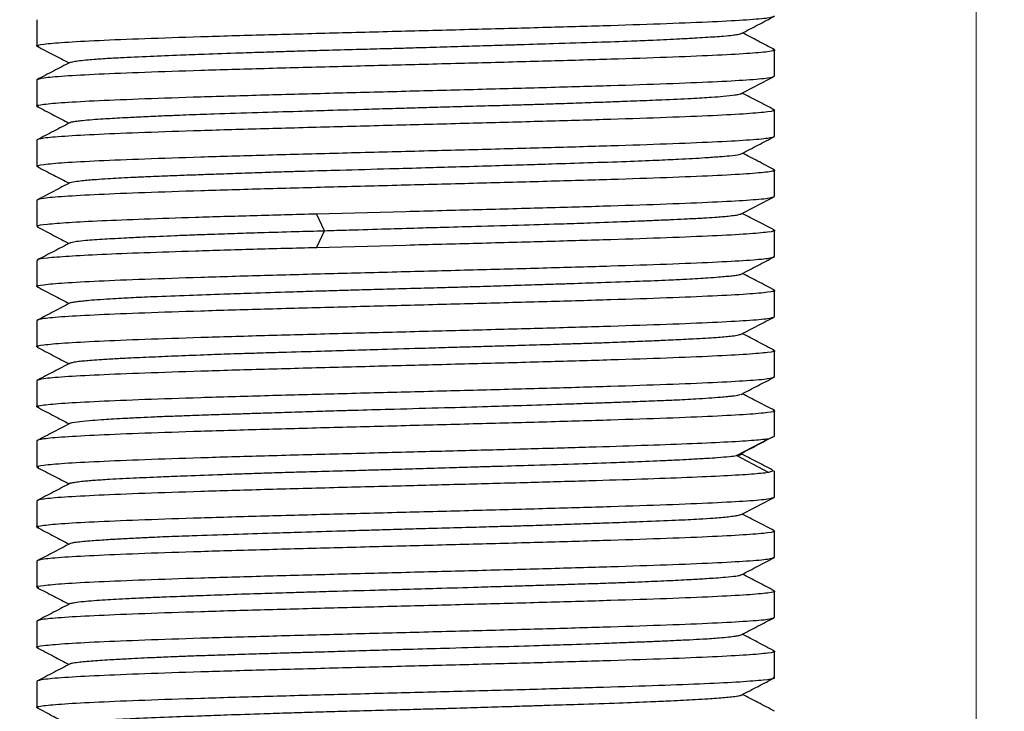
# Model space of a CAD drawing. Header units: millimetres. Extents: x 44 to 176, y 25 to 274.
# Tile 11 of 20: x 159.79 to 167.09, y 111.55 to 116.67. Entities that reach past the tile are written whole.
import ezdxf

# ---------------------------------------------------------------- set-up
doc = ezdxf.new("R2010")
doc.units = ezdxf.units.MM
doc.styles.add('SLDTEXTSTYLE0', font='TXT', dxfattribs={"width": 0.7})
doc.dimstyles.new('SLDDIMSTYLE0', dxfattribs={"dimtxt": 3.5, "dimasz": 3.556, "dimexe": 0, "dimexo": 0.0625, "dimgap": 0.875, "dimtad": 1, "dimdec": 0, "dimlfac": 3, "dimrnd": 1e-09, "dimzin": 12, "dimdsep": 46, "dimtxsty": 'SLDTEXTSTYLE0', "dimblk1": 'CLOSED', "dimblk2": 'CLOSED', "dimsah": 1, "dimcen": 0.09, "dimadec": 0, "dimazin": 3, "dimtfac": 1, "dimtdec": 0, "dimtofl": 0, "dimtmove": 0, "dimatfit": 3, "dimldrblk": 'CLOSED', "dimfxl": 0, "dimfrac": 2, "dimtolj": 1, "dimtzin": 12, "dimarcsym": 0})

# ---------------------------------------------------------------- blocks, each defined once
blk = doc.blocks.new('_Closed')
at = {"color": 0, "linetype": 'ByBlock', "lineweight": -2}
for p, q in [((-1, 0.166667), (0, 0)), ((-1, 0.166667), (-1, -0.166667)), ((0, 0), (-1, -0.166667)), ((0, 0), (-1, 0))]:
    blk.add_line(p, q, dxfattribs=at)
blk = doc.blocks.new('_D_2')
at = {"color": 7, "linetype": 'Continuous', "lineweight": 0}
for p, q in [((124.9213, 159.3988), (124.9213, 101.1877)), ((166.8772, 133.444), (166.8772, 101.1877)), ((166.8772, 102.1877), (124.9213, 102.1877))]:
    blk.add_line(p, q, dxfattribs=at)
at = {"color": 7, "linetype": 'Continuous', "lineweight": 18, "xscale": 3.556, "yscale": 3.556, "rotation": 180.0000000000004}
blk.add_blockref('_Closed', (124.9213, 102.1877), dxfattribs=at)
at = {"color": 7, "linetype": 'Continuous', "lineweight": 18, "xscale": 3.556, "yscale": 3.556}
blk.add_blockref('_Closed', (166.8772, 102.1877), dxfattribs=at)
at = {"color": 7, "linetype": 'Continuous', "lineweight": 18, "insert": (141.3142, 106.6994), "char_height": 3.5, "attachment_point": 1, "style": 'SLDTEXTSTYLE0'}
blk.add_mtext('126', dxfattribs=at)
blk = doc.blocks.new('_D_3')
at = {"color": 7, "linetype": 'Continuous', "lineweight": 0}
for p, q in [((119.2297, 162.6849), (119.2297, 93.9698)), ((176.4563, 133.8974), (176.4563, 93.9698)), ((176.4563, 94.9698), (119.2297, 94.9698))]:
    blk.add_line(p, q, dxfattribs=at)
at = {"color": 7, "linetype": 'Continuous', "lineweight": 18, "xscale": 3.556, "yscale": 3.556, "rotation": 180.0000000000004}
blk.add_blockref('_Closed', (119.2297, 94.9698, 0), dxfattribs=at)
at = {"color": 7, "linetype": 'Continuous', "lineweight": 18, "xscale": 3.556, "yscale": 3.556}
blk.add_blockref('_Closed', (176.4563, 94.9698, 0), dxfattribs=at)
at = {"color": 7, "linetype": 'Continuous', "lineweight": 18, "insert": (141.3142, 99.4816), "char_height": 3.5, "attachment_point": 1, "style": 'SLDTEXTSTYLE0'}
blk.add_mtext('172', dxfattribs=at)

msp = doc.modelspace()

# ---------------------------------------------------------------- linework, layer by layer
at = {"color": 7, "linetype": 'Continuous', "lineweight": 25}
for p, q in [((159.9181, 116.6732), (159.9181, 116.4792)), ((165.3848, 116.2564), (165.3848, 116.4504)), ((159.9181, 116.2276), (159.9181, 116.0336)), ((165.3848, 115.8108), (165.3848, 116.0048)), ((159.9181, 115.782), (159.9181, 115.588)), ((165.3848, 115.3652), (165.3848, 115.5592)), ((159.9181, 115.3364), (159.9181, 115.1424)), ((161.99, 115.2365), (162.6514, 115.2538)), ((162.0485, 115.1107), (161.99, 115.2365)), ((161.99, 114.9849), (162.0485, 115.1107)), ((165.3848, 114.9196), (165.3848, 115.1136)), ((162.6514, 115.0022), (161.99, 114.9849)), ((159.9181, 114.8908), (159.9181, 114.6968)), ((165.3848, 114.474), (165.3848, 114.668)), ((159.9181, 114.4452), (159.9181, 114.2512)), ((165.3848, 114.0284), (165.3848, 114.2224)), ((159.9181, 113.9996), (159.9181, 113.8056)), ((165.3848, 113.5828), (165.3848, 113.7768)), ((159.9181, 113.554), (159.9181, 113.36)), ((165.1014, 113.444), (165.339, 113.5698)), ((165.339, 113.5698), (165.3758, 113.5828)), ((165.339, 113.3182), (165.1014, 113.444)), ((165.3758, 113.3312), (165.339, 113.3182)), ((165.3848, 113.1372), (165.3848, 113.3312)), ((159.9181, 113.1084), (159.9181, 112.9144)), ((165.3848, 112.6916), (165.3848, 112.8856)), ((159.9181, 112.6628), (159.9181, 112.4688)), ((165.3848, 112.246), (165.3848, 112.44)), ((159.9181, 112.2172), (159.9181, 112.0232)), ((165.3848, 111.8004), (165.3848, 111.9944)), ((159.9181, 111.7716), (159.9181, 111.5776))]:
    msp.add_line(p, q, dxfattribs=at)
for points in [[(162.6514, 116.5906), (162.8303, 116.5953), (163.1881, 116.6046), (163.7042, 116.6185), (164.1798, 116.6324), (164.5966, 116.6463), (164.9391, 116.6603), (165.1917, 116.6742), (165.3543, 116.6881), (165.3746, 116.6974), (165.3848, 116.702)], [(162.6514, 116.339), (162.4725, 116.3344), (162.1148, 116.3251), (161.5987, 116.3112), (161.1231, 116.2973), (160.7063, 116.2833), (160.3638, 116.2694), (160.1112, 116.2555), (159.9486, 116.2416), (159.9283, 116.2323), (159.9181, 116.2276)], [(162.6514, 116.145), (162.8303, 116.1497), (163.1881, 116.159), (163.7042, 116.1729), (164.1798, 116.1868), (164.5966, 116.2007), (164.9391, 116.2147), (165.1917, 116.2286), (165.3543, 116.2425), (165.3746, 116.2518), (165.3848, 116.2564)], [(162.6514, 115.8934), (162.4725, 115.8888), (162.1148, 115.8795), (161.5987, 115.8656), (161.1231, 115.8517), (160.7063, 115.8377), (160.3638, 115.8238), (160.1112, 115.8099), (159.9486, 115.796), (159.9283, 115.7867), (159.9181, 115.782)], [(162.6514, 115.6994), (162.8303, 115.7041), (163.1881, 115.7134), (163.7042, 115.7273), (164.1798, 115.7412), (164.5966, 115.7551), (164.9391, 115.7691), (165.1917, 115.783), (165.3543, 115.7969), (165.3746, 115.8062), (165.3848, 115.8108)], [(162.6514, 115.4478), (162.4725, 115.4432), (162.1148, 115.4339), (161.5987, 115.42), (161.1231, 115.4061), (160.7063, 115.3921), (160.3638, 115.3782), (160.1112, 115.3643), (159.9486, 115.3504), (159.9283, 115.3411), (159.9181, 115.3364)], [(162.6514, 115.2538), (162.8303, 115.2585), (163.1881, 115.2678), (163.7042, 115.2817), (164.1798, 115.2956), (164.5966, 115.3095), (164.9391, 115.3235), (165.1917, 115.3374), (165.3543, 115.3513), (165.3746, 115.3606), (165.3848, 115.3652)], [(162.6514, 114.8082), (162.8303, 114.8129), (163.1881, 114.8222), (163.7042, 114.8361), (164.1798, 114.85), (164.5966, 114.8639), (164.9391, 114.8779), (165.1917, 114.8918), (165.3543, 114.9057), (165.3746, 114.915), (165.3848, 114.9196)], [(162.6514, 114.5566), (162.4725, 114.552), (162.1148, 114.5427), (161.5987, 114.5288), (161.1231, 114.5149), (160.7063, 114.5009), (160.3638, 114.487), (160.1112, 114.4731), (159.9486, 114.4592), (159.9283, 114.4499), (159.9181, 114.4452)], [(162.6514, 114.3626), (162.8303, 114.3673), (163.1881, 114.3766), (163.7042, 114.3905), (164.1798, 114.4044), (164.5966, 114.4183), (164.9391, 114.4323), (165.1917, 114.4462), (165.3543, 114.4601), (165.3746, 114.4694), (165.3848, 114.474)], [(162.6514, 114.111), (162.4725, 114.1064), (162.1148, 114.0971), (161.5987, 114.0832), (161.1231, 114.0693), (160.7063, 114.0553), (160.3638, 114.0414), (160.1112, 114.0275), (159.9486, 114.0136), (159.9283, 114.0043), (159.9181, 113.9996)], [(162.6514, 113.917), (162.8303, 113.9217), (163.1881, 113.931), (163.7042, 113.9449), (164.1798, 113.9588), (164.5966, 113.9727), (164.9391, 113.9867), (165.1917, 114.0006), (165.3543, 114.0145), (165.3746, 114.0238), (165.3848, 114.0284)], [(162.6514, 113.6654), (162.4725, 113.6608), (162.1148, 113.6515), (161.5987, 113.6376), (161.1231, 113.6237), (160.7063, 113.6097), (160.3638, 113.5958), (160.1112, 113.5819), (159.9486, 113.568), (159.9283, 113.5587), (159.9181, 113.554)], [(162.6514, 113.4714), (162.8095, 113.4755), (163.1255, 113.4837), (163.5853, 113.496), (164.0172, 113.5083), (164.4079, 113.5206), (164.7464, 113.5329), (165.0204, 113.5452), (165.2292, 113.5575), (165.3024, 113.5657), (165.339, 113.5698)], [(165.339, 113.3182), (165.3024, 113.3141), (165.2292, 113.3059), (165.0204, 113.2936), (164.7464, 113.2813), (164.4079, 113.269), (164.0172, 113.2567), (163.5853, 113.2444), (163.1255, 113.2321), (162.8095, 113.2239), (162.6514, 113.2198)], [(162.6514, 113.2198), (162.4725, 113.2152), (162.1148, 113.2059), (161.5987, 113.192), (161.1231, 113.1781), (160.7063, 113.1641), (160.3638, 113.1502), (160.1112, 113.1363), (159.9486, 113.1224), (159.9283, 113.1131), (159.9181, 113.1084)], [(162.6514, 113.0258), (162.8303, 113.0305), (163.1881, 113.0398), (163.7042, 113.0537), (164.1798, 113.0676), (164.5966, 113.0815), (164.9391, 113.0955), (165.1917, 113.1094), (165.3543, 113.1233), (165.3746, 113.1326), (165.3848, 113.1372)], [(162.6514, 112.7742), (162.4725, 112.7696), (162.1148, 112.7603), (161.5987, 112.7464), (161.1231, 112.7325), (160.7063, 112.7185), (160.3638, 112.7046), (160.1112, 112.6907), (159.9486, 112.6768), (159.9283, 112.6675), (159.9181, 112.6628)], [(162.6514, 112.5802), (162.8303, 112.5849), (163.1881, 112.5942), (163.7042, 112.6081), (164.1798, 112.622), (164.5966, 112.6359), (164.9391, 112.6499), (165.1917, 112.6638), (165.3543, 112.6777), (165.3746, 112.687), (165.3848, 112.6916)], [(162.6514, 112.3286), (162.4725, 112.324), (162.1148, 112.3147), (161.5987, 112.3008), (161.1231, 112.2869), (160.7063, 112.2729), (160.3638, 112.259), (160.1112, 112.2451), (159.9486, 112.2312), (159.9283, 112.2219), (159.9181, 112.2172)], [(162.6514, 112.1346), (162.8303, 112.1393), (163.1881, 112.1486), (163.7042, 112.1625), (164.1798, 112.1764), (164.5966, 112.1903), (164.9391, 112.2043), (165.1917, 112.2182), (165.3543, 112.2321), (165.3746, 112.2414), (165.3848, 112.246)], [(162.6514, 111.883), (162.4725, 111.8784), (162.1148, 111.8691), (161.5987, 111.8552), (161.1231, 111.8413), (160.7063, 111.8273), (160.3638, 111.8134), (160.1112, 111.7995), (159.9486, 111.7856), (159.9283, 111.7763), (159.9181, 111.7716)]]:
    msp.add_open_spline(points, degree=3, dxfattribs=at)
for points, knots in [([(165.1379, 116.5716), (165.179, 116.5931), (165.2614, 116.636), (165.3437, 116.679), (165.3849, 116.7004)], [0, 0, 0, 0, 0.499977, 1, 1, 1, 1]), ([(159.9317, 116.4756), (159.9263, 116.4768), (159.9003, 116.4827), (159.9585, 116.4932), (160.1085, 116.5071), (160.3645, 116.521), (160.7061, 116.5349), (161.1231, 116.5489), (161.5987, 116.5628), (162.1148, 116.5767), (162.4725, 116.586), (162.6514, 116.5906)], [0, 0, 0, 0, 0.031278, 0.152368, 0.273458, 0.394549, 0.515639, 0.636729, 0.757819, 0.87891, 1, 1, 1, 1]), ([(160.1641, 116.3573), (160.1666, 116.3585), (160.172, 116.3609), (160.1937, 116.3656), (160.2323, 116.3713), (160.2896, 116.3773), (160.3506, 116.3823), (160.4276, 116.3876), (160.5505, 116.3947), (160.7404, 116.4034), (160.9558, 116.4118), (161.1799, 116.4203), (161.3882, 116.4277), (161.5885, 116.4344), (161.7499, 116.4395), (161.9102, 116.4443), (162.0995, 116.4496), (162.3012, 116.4552), (162.4927, 116.4604), (162.655, 116.4649), (162.8217, 116.4698), (163.0137, 116.4755), (163.2092, 116.4815), (163.3728, 116.4865), (163.548, 116.4918), (163.7814, 116.4988), (164.0602, 116.5076), (164.3028, 116.516), (164.5077, 116.5245), (164.663, 116.5319), (164.7864, 116.5386), (164.8722, 116.5437), (164.9448, 116.5485), (165.0149, 116.5538), (165.0722, 116.5593), (165.1102, 116.5645), (165.131, 116.5687), (165.1364, 116.5713), (165.1387, 116.5725)], [0, 0, 0, 0, 0.015984, 0.035284, 0.063183, 0.092091, 0.114508, 0.130631, 0.166, 0.215296, 0.258039, 0.288311, 0.330282, 0.356453, 0.377668, 0.399942, 0.423847, 0.455524, 0.481311, 0.500157, 0.519957, 0.54748, 0.576734, 0.598907, 0.614767, 0.650106, 0.699454, 0.742476, 0.772545, 0.814016, 0.84034, 0.862088, 0.884437, 0.908133, 0.939141, 0.964721, 0.98433, 1, 1, 1, 1]), ([(165.3839, 116.4522), (165.3427, 116.4736), (165.2635, 116.5149), (165.1843, 116.5562), (165.1463, 116.576)], [0, 0, 0, 0, 0.519839, 1, 1, 1, 1]), ([(159.919, 116.4775), (159.9602, 116.456), (160.0394, 116.4148), (160.1186, 116.3735), (160.1566, 116.3536)], [0, 0, 0, 0, 0.519836, 1, 1, 1, 1]), ([(165.3712, 116.454), (165.3766, 116.4528), (165.4026, 116.447), (165.3444, 116.4365), (165.1944, 116.4226), (164.9384, 116.4087), (164.5968, 116.3947), (164.1798, 116.3808), (163.7042, 116.3669), (163.1881, 116.353), (162.8303, 116.3437), (162.6514, 116.339)], [0, 0, 0, 0, 0.0312843, 0.1523737, 0.2734632, 0.3945527, 0.5156421, 0.6367316, 0.7578211, 0.8789105, 1, 1, 1, 1]), ([(160.165, 116.358), (160.1238, 116.3366), (160.0415, 116.2936), (159.9592, 116.2507), (159.918, 116.2292)], [0, 0, 0, 0, 0.499977, 1, 1, 1, 1]), ([(165.1358, 116.126), (165.1769, 116.1475), (165.2592, 116.1904), (165.3415, 116.2333), (165.3826, 116.2548)], [0, 0, 0, 0, 0.499973, 1, 1, 1, 1]), ([(159.9315, 116.0301), (159.9262, 116.0313), (159.9003, 116.0371), (159.9586, 116.0476), (160.1085, 116.0615), (160.3645, 116.0754), (160.7061, 116.0893), (161.1231, 116.1033), (161.5987, 116.1172), (162.1148, 116.1311), (162.4725, 116.1404), (162.6514, 116.145)], [0, 0, 0, 0, 0.030845, 0.151989, 0.273134, 0.394278, 0.515423, 0.636567, 0.757711, 0.878856, 1, 1, 1, 1]), ([(160.1653, 115.9123), (160.1659, 115.9129), (160.1679, 115.9151), (160.1839, 115.9187), (160.2123, 115.9235), (160.2593, 115.9288), (160.3241, 115.9343), (160.4009, 115.9395), (160.4761, 115.944), (160.5623, 115.9489), (160.6738, 115.9547), (160.8031, 115.9607), (160.9221, 115.9657), (161.058, 115.971), (161.2581, 115.978), (161.5366, 115.9867), (161.823, 115.9952), (162.0995, 116.0036), (162.3421, 116.011), (162.5663, 116.0176), (162.7437, 116.0228), (162.9146, 116.0276), (163.1094, 116.033), (163.3102, 116.0385), (163.4935, 116.0438), (163.6448, 116.0483), (163.7957, 116.0531), (163.962, 116.0588), (164.1252, 116.0647), (164.2584, 116.0698), (164.3989, 116.0752), (164.5745, 116.0822), (164.7641, 116.0909), (164.9098, 116.0993), (165.0185, 116.1079), (165.0859, 116.1154), (165.1222, 116.1221), (165.1365, 116.1257), (165.1381, 116.1274), (165.1383, 116.1276)], [0, 0, 0, 0, 0.007638, 0.028592, 0.050954, 0.074598, 0.105728, 0.131361, 0.150757, 0.170087, 0.197956, 0.227702, 0.249674, 0.265241, 0.300492, 0.349981, 0.393101, 0.423115, 0.464053, 0.490551, 0.51224, 0.534468, 0.558489, 0.590297, 0.616106, 0.634849, 0.654958, 0.682243, 0.710508, 0.733147, 0.749824, 0.785455, 0.83426, 0.87663, 0.907078, 0.950129, 0.975934, 0.996923, 1, 1, 1, 1]), ([(165.3828, 116.0066), (165.3417, 116.0281), (165.2624, 116.0694), (165.183, 116.1108), (165.1449, 116.1307)], [0, 0, 0, 0, 0.5186967, 1, 1, 1, 1]), ([(159.9192, 116.032), (159.9603, 116.0105), (160.0398, 115.9691), (160.1192, 115.9276), (160.1576, 115.9076)], [0, 0, 0, 0, 0.517767, 1, 1, 1, 1]), ([(165.371, 116.0085), (165.3764, 116.0073), (165.4026, 116.0014), (165.3444, 115.9909), (165.1944, 115.977), (164.9384, 115.9631), (164.5968, 115.9491), (164.1798, 115.9352), (163.7042, 115.9213), (163.1881, 115.9074), (162.8303, 115.8981), (162.6514, 115.8934)], [0, 0, 0, 0, 0.0317669, 0.1527961, 0.2738252, 0.3948543, 0.5158835, 0.6369126, 0.7579417, 0.8789709, 1, 1, 1, 1]), ([(160.1667, 115.9124), (160.1255, 115.8909), (160.0432, 115.848), (159.9609, 115.8051), (159.9198, 115.7836)], [0, 0, 0, 0, 0.499972, 1, 1, 1, 1]), ([(165.1378, 115.6803), (165.1789, 115.7018), (165.2613, 115.7447), (165.3436, 115.7877), (165.3848, 115.8091)], [0, 0, 0, 0, 0.4999736, 1, 1, 1, 1]), ([(159.9311, 115.5846), (159.926, 115.5857), (159.9003, 115.5915), (159.9586, 115.602), (160.1085, 115.6159), (160.3645, 115.6298), (160.7061, 115.6437), (161.1231, 115.6577), (161.5987, 115.6716), (162.1148, 115.6855), (162.4725, 115.6948), (162.6514, 115.6994)], [0, 0, 0, 0, 0.030013, 0.151261, 0.27251, 0.393758, 0.515006, 0.636255, 0.757503, 0.878752, 1, 1, 1, 1]), ([(160.1636, 115.4663), (160.1636, 115.4663), (160.1612, 115.4693), (160.1937, 115.4743), (160.2565, 115.4828), (160.3402, 115.4902), (160.4362, 115.4969), (160.5229, 115.502), (160.6163, 115.5067), (160.7353, 115.5121), (160.8732, 115.5177), (161.0141, 115.523), (161.1404, 115.5274), (161.2757, 115.5323), (161.4399, 115.538), (161.6173, 115.544), (161.7745, 115.549), (161.9504, 115.5543), (162.1966, 115.5613), (162.4969, 115.5695), (162.7848, 115.5775), (163.0372, 115.5848), (163.2809, 115.5922), (163.5194, 115.5996), (163.7596, 115.6072), (164.0195, 115.6154), (164.2798, 115.6242), (164.5016, 115.6328), (164.699, 115.6421), (164.8563, 115.6511), (164.9762, 115.6596), (165.0652, 115.6674), (165.1218, 115.6744), (165.1322, 115.6794), (165.136, 115.6812)], [0, 0, 0, 0, 0.000172, 0.043055, 0.073259, 0.114897, 0.141187, 0.162533, 0.184788, 0.208771, 0.240588, 0.266416, 0.285138, 0.305089, 0.33251, 0.361502, 0.383801, 0.399872, 0.435294, 0.484523, 0.519609, 0.549448, 0.585174, 0.618298, 0.648686, 0.688839, 0.736293, 0.777406, 0.812153, 0.861394, 0.89681, 0.92795, 0.974275, 1, 1, 1, 1]), ([(165.3845, 115.561), (165.3434, 115.5824), (165.2641, 115.6238), (165.1848, 115.6651), (165.1467, 115.685)], [0, 0, 0, 0, 0.519327, 1, 1, 1, 1]), ([(159.9195, 115.5865), (159.9607, 115.565), (160.0399, 115.5237), (160.1192, 115.4823), (160.1572, 115.4625)], [0, 0, 0, 0, 0.519296, 1, 1, 1, 1]), ([(165.3711, 115.5629), (165.3765, 115.5616), (165.4026, 115.5558), (165.3444, 115.5453), (165.1944, 115.5314), (164.9384, 115.5175), (164.5968, 115.5035), (164.1798, 115.4896), (163.7042, 115.4757), (163.1881, 115.4618), (162.8303, 115.4525), (162.6514, 115.4478)], [0, 0, 0, 0, 0.031522, 0.152582, 0.273642, 0.394702, 0.515761, 0.636821, 0.757881, 0.87894, 1, 1, 1, 1]), ([(160.1656, 115.4668), (160.1244, 115.4453), (160.0421, 115.4024), (159.9598, 115.3595), (159.9187, 115.338)], [0, 0, 0, 0, 0.4999789, 1, 1, 1, 1]), ([(165.1358, 115.2347), (165.1769, 115.2562), (165.2592, 115.2991), (165.3415, 115.342), (165.3826, 115.3635)], [0, 0, 0, 0, 0.499976, 1, 1, 1, 1]), ([(159.9279, 115.1424), (159.9252, 115.1438), (159.914, 115.1495), (159.9858, 115.1595), (160.1421, 115.1723), (160.3867, 115.1851), (160.7036, 115.198), (161.0851, 115.2108), (161.5161, 115.2237), (161.832, 115.2322), (161.99, 115.2365)], [0, 0, 0, 0, 0.044356, 0.180877, 0.317397, 0.453918, 0.590438, 0.726959, 0.863479, 1, 1, 1, 1]), ([(162.0485, 115.1107), (162.1099, 115.1126), (162.2615, 115.1171), (162.4933, 115.1242), (162.7185, 115.1308), (162.9389, 115.1372), (163.2052, 115.1446), (163.5145, 115.1533), (163.7974, 115.1618), (164.0493, 115.1704), (164.2496, 115.1779), (164.415, 115.1846), (164.5335, 115.1896), (164.6399, 115.1944), (164.7518, 115.1997), (164.8544, 115.2051), (164.937, 115.2104), (164.9964, 115.2148), (165.0487, 115.2197), (165.0954, 115.2255), (165.1268, 115.2313), (165.135, 115.2349), (165.1381, 115.2363)], [0, 0, 0, 0, 0.043071, 0.106341, 0.159215, 0.197052, 0.257567, 0.343418, 0.416731, 0.469404, 0.543768, 0.58825, 0.624335, 0.662957, 0.703576, 0.757251, 0.801483, 0.834836, 0.868115, 0.916222, 0.967598, 1, 1, 1, 1]), ([(165.3826, 115.1153), (165.3414, 115.1368), (165.2622, 115.1782), (165.1829, 115.2195), (165.1448, 115.2394)], [0, 0, 0, 0, 0.5190518, 1, 1, 1, 1]), ([(159.9198, 115.1401), (159.9607, 115.1187), (160.0397, 115.0775), (160.1188, 115.0363), (160.1569, 115.0164)], [0, 0, 0, 0, 0.517529, 1, 1, 1, 1]), ([(160.1661, 115.021), (160.1672, 115.0219), (160.1701, 115.0245), (160.1875, 115.0282), (160.2202, 115.0335), (160.2854, 115.0405), (160.4069, 115.0493), (160.5627, 115.0577), (160.7371, 115.0663), (160.9069, 115.0737), (161.0771, 115.0805), (161.2318, 115.0861), (161.3938, 115.0915), (161.6001, 115.0978), (161.8145, 115.104), (161.9768, 115.1087), (162.0485, 115.1107)], [0, 0, 0, 0, 0.028782, 0.081366, 0.11868, 0.202759, 0.320748, 0.42388, 0.495212, 0.597168, 0.658816, 0.708869, 0.780658, 0.840552, 0.929597, 1, 1, 1, 1]), ([(165.3713, 115.1172), (165.3766, 115.116), (165.4026, 115.1102), (165.3444, 115.0997), (165.1944, 115.0858), (164.9384, 115.0719), (164.5968, 115.0579), (164.1798, 115.044), (163.7042, 115.0301), (163.1881, 115.0162), (162.8303, 115.0069), (162.6514, 115.0022)], [0, 0, 0, 0, 0.031179, 0.152282, 0.273384, 0.394487, 0.51559, 0.636692, 0.757795, 0.878897, 1, 1, 1, 1]), ([(160.1662, 115.0212), (160.1253, 114.9999), (160.0435, 114.9572), (159.9617, 114.9146), (159.9208, 114.8933)], [0, 0, 0, 0, 0.4999731, 1, 1, 1, 1]), ([(161.99, 114.9849), (161.832, 114.9806), (161.5161, 114.9721), (161.0851, 114.9592), (160.7036, 114.9464), (160.3867, 114.9335), (160.1421, 114.9207), (159.9858, 114.9078), (159.914, 114.8979), (159.9252, 114.8922), (159.9279, 114.8908)], [0, 0, 0, 0, 0.136521, 0.273041, 0.409562, 0.546082, 0.682603, 0.819123, 0.955644, 1, 1, 1, 1]), ([(165.1371, 114.7891), (165.1781, 114.8104), (165.2599, 114.8531), (165.3418, 114.8958), (165.3827, 114.9171)], [0, 0, 0, 0, 0.499972, 1, 1, 1, 1]), ([(159.9312, 114.6934), (159.9261, 114.6945), (159.9003, 114.7003), (159.9586, 114.7108), (160.1085, 114.7247), (160.3645, 114.7386), (160.7061, 114.7525), (161.1231, 114.7665), (161.5987, 114.7804), (162.1148, 114.7943), (162.4725, 114.8036), (162.6514, 114.8082)], [0, 0, 0, 0, 0.030217, 0.15144, 0.272663, 0.393886, 0.515109, 0.636332, 0.757554, 0.878777, 1, 1, 1, 1]), ([(160.166, 114.5756), (160.1699, 114.5772), (160.1778, 114.5807), (160.2086, 114.5855), (160.2466, 114.5899), (160.2952, 114.5948), (160.3644, 114.6005), (160.4511, 114.6064), (160.5371, 114.6115), (160.6411, 114.6168), (160.7988, 114.6239), (161.0282, 114.6326), (161.2759, 114.641), (161.5281, 114.6495), (161.7568, 114.657), (161.9723, 114.6637), (162.1429, 114.6688), (162.3097, 114.6735), (162.502, 114.6788), (162.7032, 114.6842), (162.8946, 114.6895), (163.0561, 114.6939), (163.2218, 114.6989), (163.407, 114.7046), (163.5946, 114.7106), (163.7492, 114.7156), (163.9137, 114.721), (164.1284, 114.728), (164.3764, 114.7367), (164.5844, 114.7452), (164.7543, 114.7536), (164.877, 114.7611), (164.9676, 114.7678), (165.0264, 114.7728), (165.0729, 114.7776), (165.1123, 114.783), (165.1346, 114.7872), (165.1374, 114.7897), (165.1378, 114.7902)], [0, 0, 0, 0, 0.0247395, 0.0506105, 0.0692756, 0.0893566, 0.1167187, 0.1454628, 0.1679091, 0.1842468, 0.2198048, 0.26889, 0.3115781, 0.3419096, 0.3845389, 0.4105286, 0.4318337, 0.4542713, 0.4778163, 0.5086015, 0.5341507, 0.5540068, 0.5733293, 0.6012599, 0.6302019, 0.6526442, 0.6687864, 0.7041955, 0.7535484, 0.7963404, 0.8266474, 0.8686673, 0.8948677, 0.9161071, 0.9384071, 0.96234, 0.9940534, 1, 1, 1, 1]), ([(165.3835, 114.6705), (165.3425, 114.6918), (165.2636, 114.733), (165.1846, 114.7742), (165.1465, 114.794)], [0, 0, 0, 0, 0.518201, 1, 1, 1, 1]), ([(159.9215, 114.6945), (159.9624, 114.6731), (160.0412, 114.632), (160.12, 114.591), (160.1578, 114.5712)], [0, 0, 0, 0, 0.5192498, 1, 1, 1, 1]), ([(165.3714, 114.6716), (165.3767, 114.6704), (165.4026, 114.6646), (165.3443, 114.6541), (165.1944, 114.6402), (164.9384, 114.6263), (164.5968, 114.6123), (164.1798, 114.5984), (163.7042, 114.5845), (163.1881, 114.5706), (162.8303, 114.5613), (162.6514, 114.5566)], [0, 0, 0, 0, 0.030829, 0.151975, 0.273121, 0.394268, 0.515414, 0.636561, 0.757707, 0.878854, 1, 1, 1, 1]), ([(160.1665, 114.5757), (160.1256, 114.5544), (160.0439, 114.5117), (159.9621, 114.4691), (159.9212, 114.4478)], [0, 0, 0, 0, 0.499979, 1, 1, 1, 1]), ([(165.1364, 114.3435), (165.1772, 114.3649), (165.259, 114.4075), (165.3408, 114.4502), (165.3817, 114.4715)], [0, 0, 0, 0, 0.499979, 1, 1, 1, 1]), ([(159.9315, 114.2477), (159.9262, 114.2489), (159.9003, 114.2547), (159.9586, 114.2652), (160.1085, 114.2791), (160.3645, 114.293), (160.7061, 114.3069), (161.1231, 114.3209), (161.5987, 114.3348), (162.1148, 114.3487), (162.4725, 114.358), (162.6514, 114.3626)], [0, 0, 0, 0, 0.030835, 0.151981, 0.273127, 0.394272, 0.515418, 0.636563, 0.757709, 0.878854, 1, 1, 1, 1]), ([(160.1667, 114.1296), (160.1725, 114.1321), (160.1829, 114.1366), (160.2248, 114.1427), (160.2717, 114.1478), (160.3282, 114.1526), (160.4052, 114.158), (160.5009, 114.1635), (160.6055, 114.1687), (160.7024, 114.1731), (160.8241, 114.1787), (160.9899, 114.1856), (161.1946, 114.1934), (161.3836, 114.1999), (161.5582, 114.2055), (161.7634, 114.2116), (161.9968, 114.2182), (162.246, 114.2252), (162.505, 114.2328), (162.7556, 114.2403), (162.9806, 114.2471), (163.1525, 114.2521), (163.3166, 114.2568), (163.5022, 114.2622), (163.69, 114.2676), (163.861, 114.2729), (163.9999, 114.2773), (164.1383, 114.2822), (164.29, 114.288), (164.4354, 114.294), (164.5488, 114.299), (164.6634, 114.3043), (164.8058, 114.3113), (164.9529, 114.3201), (165.0527, 114.3285), (165.1153, 114.3368), (165.1297, 114.3419), (165.1379, 114.3448)], [0, 0, 0, 0, 0.033214, 0.059681, 0.081502, 0.103822, 0.127682, 0.159033, 0.184725, 0.204028, 0.223077, 0.259607, 0.296761, 0.326817, 0.348759, 0.375443, 0.415996, 0.446103, 0.476581, 0.519509, 0.545402, 0.566379, 0.588765, 0.612436, 0.643601, 0.669262, 0.68868, 0.708031, 0.735931, 0.76571, 0.787706, 0.803291, 0.838581, 0.888124, 0.931293, 0.96134, 1, 1, 1, 1]), ([(165.3813, 114.2248), (165.3405, 114.2461), (165.2617, 114.2872), (165.1829, 114.3283), (165.1451, 114.3481)], [0, 0, 0, 0, 0.51925, 1, 1, 1, 1]), ([(159.9194, 114.2488), (159.9603, 114.2275), (160.0393, 114.1863), (160.1183, 114.1451), (160.1564, 114.1253)], [0, 0, 0, 0, 0.51821, 1, 1, 1, 1]), ([(165.3717, 114.2259), (165.3768, 114.2247), (165.4026, 114.2189), (165.3443, 114.2085), (165.1944, 114.1946), (164.9384, 114.1807), (164.5968, 114.1667), (164.1798, 114.1528), (163.7042, 114.1389), (163.1881, 114.125), (162.8303, 114.1157), (162.6514, 114.111)], [0, 0, 0, 0, 0.030211, 0.151434, 0.272658, 0.393882, 0.515105, 0.636329, 0.757553, 0.878776, 1, 1, 1, 1]), ([(160.1657, 114.1302), (160.1248, 114.1088), (160.043, 114.0662), (159.9611, 114.0235), (159.9202, 114.0022)], [0, 0, 0, 0, 0.499972, 1, 1, 1, 1]), ([(165.1367, 113.898), (165.1776, 113.9194), (165.2594, 113.962), (165.3412, 114.0047), (165.3821, 114.026)], [0, 0, 0, 0, 0.4999731, 1, 1, 1, 1]), ([(159.9316, 113.8021), (159.9263, 113.8032), (159.9003, 113.8091), (159.9585, 113.8196), (160.1085, 113.8335), (160.3645, 113.8474), (160.7061, 113.8613), (161.1231, 113.8753), (161.5987, 113.8892), (162.1148, 113.9031), (162.4725, 113.9124), (162.6514, 113.917)], [0, 0, 0, 0, 0.0312, 0.1523, 0.2734, 0.3945, 0.5156, 0.6367, 0.7578, 0.8789, 1, 1, 1, 1]), ([(160.1658, 113.6845), (160.1659, 113.6848), (160.1674, 113.6886), (160.2097, 113.6951), (160.2925, 113.7035), (160.4049, 113.712), (160.526, 113.7195), (160.6555, 113.7262), (160.7653, 113.7313), (160.8799, 113.736), (161.0204, 113.7413), (161.1776, 113.7467), (161.3371, 113.752), (161.4783, 113.7564), (161.6295, 113.7614), (161.8079, 113.7671), (161.9993, 113.7731), (162.1649, 113.7781), (162.3475, 113.7835), (162.6003, 113.7905), (162.9226, 113.7992), (163.227, 113.8077), (163.504, 113.8161), (163.7321, 113.8235), (163.9291, 113.8302), (164.0768, 113.8353), (164.2133, 113.8401), (164.3623, 113.8455), (164.5065, 113.851), (164.6287, 113.8563), (164.723, 113.8607), (164.8116, 113.8656), (164.9019, 113.8714), (164.9796, 113.8773), (165.0341, 113.8823), (165.0826, 113.8876), (165.1239, 113.8931), (165.1298, 113.8974), (165.1323, 113.8993)], [0, 0, 0, 0, 0.0044632, 0.0533535, 0.095838, 0.1262514, 0.1691857, 0.1950533, 0.2161666, 0.2385953, 0.2621098, 0.2928817, 0.3184199, 0.3382433, 0.3574488, 0.38544, 0.4146998, 0.4369669, 0.4528695, 0.4881941, 0.5376266, 0.5805205, 0.610732, 0.6523804, 0.6786765, 0.700028, 0.7222886, 0.7462771, 0.7781025, 0.8039372, 0.8226632, 0.8426192, 0.8700477, 0.8990461, 0.9213512, 0.9374259, 0.9728565, 1, 1, 1, 1]), ([(165.3831, 113.7792), (165.3422, 113.8005), (165.2632, 113.8418), (165.1841, 113.883), (165.146, 113.9029)], [0, 0, 0, 0, 0.5175342, 1, 1, 1, 1]), ([(159.9218, 113.8032), (159.9627, 113.7818), (160.0415, 113.7407), (160.1202, 113.6996), (160.1581, 113.6799)], [0, 0, 0, 0, 0.519173, 1, 1, 1, 1]), ([(165.3717, 113.7803), (165.3768, 113.7791), (165.4026, 113.7733), (165.3443, 113.7629), (165.1944, 113.749), (164.9384, 113.7351), (164.5968, 113.7211), (164.1798, 113.7072), (163.7042, 113.6933), (163.1881, 113.6794), (162.8303, 113.6701), (162.6514, 113.6654)], [0, 0, 0, 0, 0.030259, 0.151477, 0.272694, 0.393912, 0.51513, 0.636347, 0.757565, 0.878782, 1, 1, 1, 1]), ([(160.1671, 113.6846), (160.1262, 113.6632), (160.0444, 113.6206), (159.9627, 113.5779), (159.9218, 113.5566)], [0, 0, 0, 0, 0.499976, 1, 1, 1, 1]), ([(165.136, 113.4601), (165.1768, 113.4814), (165.2572, 113.5235), (165.3377, 113.5656), (165.3774, 113.5864)], [0, 0, 0, 0, 0.506058, 1, 1, 1, 1]), ([(159.9318, 113.3564), (159.9264, 113.3576), (159.9003, 113.3635), (159.9585, 113.374), (160.1085, 113.3879), (160.3645, 113.4018), (160.7061, 113.4157), (161.1231, 113.4297), (161.5987, 113.4436), (162.1148, 113.4575), (162.4725, 113.4668), (162.6514, 113.4714)], [0, 0, 0, 0, 0.031529, 0.152588, 0.273647, 0.394706, 0.515765, 0.636823, 0.757882, 0.878941, 1, 1, 1, 1]), ([(165.1014, 113.444), (165.1113, 113.4459), (165.1358, 113.4505), (165.1476, 113.4564), (165.139, 113.4604), (165.1364, 113.4616)], [0, 0, 0, 0, 0.318895, 0.787348, 1, 1, 1, 1]), ([(165.3694, 113.3376), (165.3287, 113.3589), (165.25, 113.4), (165.1714, 113.4412), (165.1335, 113.461)], [0, 0, 0, 0, 0.517715, 1, 1, 1, 1]), ([(160.1647, 113.2382), (160.1656, 113.2388), (160.1695, 113.2414), (160.1913, 113.2463), (160.2315, 113.2522), (160.2795, 113.2572), (160.3432, 113.2627), (160.4481, 113.2697), (160.6158, 113.2784), (160.8115, 113.2868), (161.0209, 113.2953), (161.2188, 113.3028), (161.4106, 113.3095), (161.565, 113.3145), (161.7194, 113.3193), (161.9023, 113.3246), (162.0983, 113.3301), (162.2874, 113.3354), (162.4489, 113.3398), (162.6166, 113.3448), (162.8102, 113.3505), (163.0094, 113.3565), (163.1761, 113.3615), (163.3545, 113.3668), (163.5949, 113.3738), (163.8868, 113.3826), (164.1447, 113.391), (164.3681, 113.3996), (164.5395, 113.4071), (164.6773, 113.4138), (164.7844, 113.4194), (164.8781, 113.4248), (164.974, 113.4312), (165.0507, 113.4373), (165.0858, 113.442), (165.1014, 113.444)], [0, 0, 0, 0, 0.00867, 0.037507, 0.067041, 0.090762, 0.108148, 0.145311, 0.196463, 0.24086, 0.272627, 0.31724, 0.344339, 0.366229, 0.389561, 0.414388, 0.446957, 0.473738, 0.494051, 0.51433, 0.543403, 0.574314, 0.597362, 0.613716, 0.650568, 0.702283, 0.747486, 0.778751, 0.823438, 0.850459, 0.872397, 0.903862, 0.930114, 0.969142, 1, 1, 1, 1]), ([(159.9199, 113.3575), (159.9608, 113.3362), (160.0396, 113.2951), (160.1184, 113.254), (160.1562, 113.2343)], [0, 0, 0, 0, 0.519458, 1, 1, 1, 1]), ([(160.1651, 113.2389), (160.1242, 113.2176), (160.0423, 113.1749), (159.9605, 113.1323), (159.9196, 113.1109)], [0, 0, 0, 0, 0.4999738, 1, 1, 1, 1]), ([(165.1362, 113.0069), (165.1771, 113.0282), (165.2589, 113.0709), (165.3407, 113.1136), (165.3816, 113.1349)], [0, 0, 0, 0, 0.499972, 1, 1, 1, 1]), ([(159.9319, 112.9108), (159.9265, 112.912), (159.9003, 112.9179), (159.9585, 112.9284), (160.1085, 112.9423), (160.3645, 112.9562), (160.7061, 112.9701), (161.1231, 112.9841), (161.5987, 112.998), (162.1148, 113.0119), (162.4725, 113.0212), (162.6514, 113.0258)], [0, 0, 0, 0, 0.031766, 0.152795, 0.273824, 0.394854, 0.515883, 0.636912, 0.757941, 0.878971, 1, 1, 1, 1]), ([(160.1642, 112.7934), (160.1643, 112.7935), (160.1658, 112.7952), (160.1793, 112.7985), (160.2093, 112.8038), (160.2583, 112.8093), (160.3202, 112.8145), (160.3834, 112.8189), (160.4578, 112.8239), (160.5556, 112.8296), (160.6718, 112.8356), (160.7805, 112.8407), (160.9064, 112.846), (161.0934, 112.853), (161.3573, 112.8617), (161.6329, 112.8702), (161.9029, 112.8786), (162.1421, 112.886), (162.3644, 112.8927), (162.5405, 112.8978), (162.7111, 112.9026), (162.9078, 112.908), (163.1119, 112.9135), (163.2994, 112.9188), (163.4548, 112.9233), (163.6107, 112.9281), (163.7851, 112.9338), (163.9573, 112.9398), (164.0984, 112.9448), (164.2472, 112.9502), (164.437, 112.9572), (164.6478, 112.9659), (164.8155, 112.9743), (164.9456, 112.9829), (165.0316, 112.9903), (165.0877, 112.997), (165.1181, 113.0021), (165.1344, 113.0058), (165.1371, 113.0079), (165.1378, 113.0084)], [0, 0, 0, 0, 0.001362, 0.023767, 0.047288, 0.078118, 0.103664, 0.123381, 0.142554, 0.17054, 0.200053, 0.222166, 0.237877, 0.273138, 0.322608, 0.365586, 0.395705, 0.437015, 0.463394, 0.48486, 0.507088, 0.531109, 0.562992, 0.588829, 0.607469, 0.627524, 0.65485, 0.683556, 0.705972, 0.722288, 0.757799, 0.80682, 0.849451, 0.879743, 0.922316, 0.948271, 0.969548, 0.991956, 1, 1, 1, 1]), ([(165.3822, 112.8881), (165.3413, 112.9094), (165.2624, 112.9506), (165.1834, 112.9918), (165.1453, 113.0116)], [0, 0, 0, 0, 0.517886, 1, 1, 1, 1]), ([(159.9216, 112.9119), (159.9625, 112.8906), (160.0413, 112.8494), (160.1201, 112.8083), (160.158, 112.7885)], [0, 0, 0, 0, 0.518808, 1, 1, 1, 1]), ([(165.3714, 112.8892), (165.3767, 112.888), (165.4026, 112.8822), (165.3443, 112.8717), (165.1944, 112.8578), (164.9384, 112.8439), (164.5968, 112.8299), (164.1798, 112.816), (163.7042, 112.8021), (163.1881, 112.7882), (162.8303, 112.7789), (162.6514, 112.7742)], [0, 0, 0, 0, 0.030857, 0.152, 0.273143, 0.394286, 0.515428, 0.636571, 0.757714, 0.878857, 1, 1, 1, 1]), ([(160.1671, 112.7933), (160.1262, 112.7719), (160.0444, 112.7293), (159.9626, 112.6866), (159.9217, 112.6653)], [0, 0, 0, 0, 0.499973, 1, 1, 1, 1]), ([(165.1379, 112.5612), (165.1788, 112.5826), (165.2606, 112.6252), (165.3425, 112.6679), (165.3834, 112.6892)], [0, 0, 0, 0, 0.499977, 1, 1, 1, 1]), ([(159.9317, 112.4652), (159.9263, 112.4664), (159.9003, 112.4723), (159.9585, 112.4828), (160.1085, 112.4967), (160.3645, 112.5106), (160.7061, 112.5245), (161.1231, 112.5385), (161.5987, 112.5524), (162.1148, 112.5663), (162.4725, 112.5756), (162.6514, 112.5802)], [0, 0, 0, 0, 0.0312799, 0.1523699, 0.2734599, 0.3945499, 0.5156399, 0.63673, 0.75782, 0.87891, 1, 1, 1, 1]), ([(160.1673, 112.3469), (160.1685, 112.348), (160.1716, 112.351), (160.2029, 112.3568), (160.2569, 112.3638), (160.3356, 112.3708), (160.4185, 112.3766), (160.5061, 112.3818), (160.6114, 112.3871), (160.7355, 112.3927), (160.865, 112.3979), (160.983, 112.4024), (161.1269, 112.408), (161.3161, 112.4149), (161.5411, 112.4225), (161.7433, 112.4289), (161.9276, 112.4344), (162.1464, 112.4405), (162.3936, 112.4472), (162.6532, 112.4545), (162.9093, 112.4619), (163.1527, 112.4693), (163.3705, 112.476), (163.5387, 112.4811), (163.6966, 112.4859), (163.8709, 112.4913), (164.0447, 112.4968), (164.1994, 112.5021), (164.3221, 112.5065), (164.4584, 112.512), (164.6128, 112.519), (164.7628, 112.5268), (164.8723, 112.5333), (164.955, 112.5388), (165.0338, 112.5449), (165.095, 112.5515), (165.1303, 112.5575), (165.1352, 112.5609), (165.1369, 112.5621)], [0, 0, 0, 0, 0.015994, 0.042258, 0.078309, 0.109198, 0.135686, 0.157984, 0.1818, 0.213299, 0.239033, 0.258044, 0.278021, 0.313979, 0.349988, 0.380094, 0.401356, 0.42734, 0.469888, 0.500393, 0.530399, 0.571504, 0.597939, 0.619734, 0.642026, 0.665858, 0.697171, 0.722832, 0.742112, 0.761138, 0.797623, 0.834733, 0.864753, 0.886668, 0.91332, 0.953824, 0.983895, 1, 1, 1, 1]), ([(165.3824, 112.4425), (165.3414, 112.4639), (165.2627, 112.5049), (165.1841, 112.5459), (165.1463, 112.5656)], [0, 0, 0, 0, 0.519962, 1, 1, 1, 1]), ([(159.9205, 112.4663), (159.9614, 112.445), (160.0401, 112.404), (160.1188, 112.3629), (160.1566, 112.3432)], [0, 0, 0, 0, 0.51996, 1, 1, 1, 1]), ([(165.3712, 112.4436), (165.3766, 112.4424), (165.4026, 112.4366), (165.3444, 112.4261), (165.1944, 112.4122), (164.9384, 112.3983), (164.5968, 112.3843), (164.1798, 112.3704), (163.7042, 112.3565), (163.1881, 112.3426), (162.8303, 112.3333), (162.6514, 112.3286)], [0, 0, 0, 0, 0.031286, 0.152375, 0.273464, 0.394554, 0.515643, 0.636732, 0.757821, 0.878911, 1, 1, 1, 1]), ([(160.165, 112.3476), (160.1241, 112.3263), (160.0423, 112.2836), (159.9604, 112.241), (159.9195, 112.2196)], [0, 0, 0, 0, 0.499977, 1, 1, 1, 1]), ([(165.1358, 112.1156), (165.1767, 112.1369), (165.2585, 112.1796), (165.3403, 112.2223), (165.3811, 112.2436)], [0, 0, 0, 0, 0.499973, 1, 1, 1, 1]), ([(159.9315, 112.0197), (159.9262, 112.0209), (159.9003, 112.0267), (159.9586, 112.0372), (160.1085, 112.0511), (160.3645, 112.065), (160.7061, 112.0789), (161.1231, 112.0929), (161.5987, 112.1068), (162.1148, 112.1207), (162.4725, 112.13), (162.6514, 112.1346)], [0, 0, 0, 0, 0.030817, 0.151965, 0.273113, 0.394261, 0.515409, 0.636556, 0.757704, 0.878852, 1, 1, 1, 1]), ([(160.1649, 111.902), (160.1656, 111.9025), (160.1676, 111.9042), (160.1838, 111.9084), (160.2273, 111.9154), (160.3244, 111.9242), (160.4576, 111.9327), (160.6097, 111.9411), (160.7618, 111.9485), (160.9176, 111.9551), (161.0498, 111.9603), (161.1846, 111.9651), (161.3478, 111.9705), (161.5278, 111.976), (161.7033, 111.9813), (161.8561, 111.9858), (162.0153, 111.9906), (162.2019, 111.9963), (162.3974, 112.0022), (162.5673, 112.0073), (162.7555, 112.0127), (163.0096, 112.0197), (163.3239, 112.0284), (163.6135, 112.0368), (163.8757, 112.0454), (164.0871, 112.0528), (164.2648, 112.0596), (164.3938, 112.0646), (164.5107, 112.0694), (164.6345, 112.0747), (164.7503, 112.0801), (164.847, 112.0853), (164.9188, 112.0898), (164.9844, 112.0947), (165.0462, 112.1005), (165.0941, 112.1065), (165.1206, 112.1115), (165.1351, 112.1149), (165.136, 112.1166), (165.1363, 112.1172)], [0, 0, 0, 0, 0.007524, 0.023062, 0.058304, 0.107811, 0.15087, 0.180935, 0.221848, 0.248361, 0.27005, 0.29227, 0.316314, 0.348201, 0.374036, 0.392688, 0.412808, 0.440085, 0.46855, 0.491084, 0.507626, 0.543229, 0.592086, 0.634543, 0.664936, 0.707842, 0.733692, 0.754791, 0.777205, 0.800704, 0.831455, 0.856976, 0.876787, 0.895979, 0.923952, 0.953192, 0.975445, 0.991337, 1, 1, 1, 1]), ([(165.3813, 111.997), (165.3404, 112.0183), (165.2616, 112.0594), (165.1828, 112.1006), (165.1449, 112.1203)], [0, 0, 0, 0, 0.518812, 1, 1, 1, 1]), ([(159.9206, 112.0208), (159.9615, 111.9995), (160.0405, 111.9583), (160.1194, 111.9171), (160.1575, 111.8972)], [0, 0, 0, 0, 0.517873, 1, 1, 1, 1]), ([(165.371, 111.9981), (165.3764, 111.9969), (165.4026, 111.991), (165.3444, 111.9805), (165.1944, 111.9666), (164.9384, 111.9527), (164.5968, 111.9387), (164.1798, 111.9248), (163.7042, 111.9109), (163.1881, 111.897), (162.8303, 111.8877), (162.6514, 111.883)], [0, 0, 0, 0, 0.031766, 0.152795, 0.273825, 0.394854, 0.515883, 0.636912, 0.757942, 0.878971, 1, 1, 1, 1]), ([(160.1666, 111.902), (160.1257, 111.8806), (160.0439, 111.838), (159.9621, 111.7953), (159.9212, 111.774)], [0, 0, 0, 0, 0.499972, 1, 1, 1, 1]), ([(162.6514, 111.689), (162.8234, 111.6935), (163.1673, 111.7024), (163.6648, 111.7158), (164.1262, 111.7292), (164.5355, 111.7426), (164.8774, 111.756), (165.142, 111.7693), (165.3114, 111.7827), (165.3893, 111.7931), (165.3771, 111.799), (165.3741, 111.8004)], [0, 0, 0, 0, 0.120141, 0.240282, 0.360423, 0.480564, 0.600705, 0.720846, 0.840987, 0.961128, 1, 1, 1, 1]), ([(165.138, 111.6701), (165.1792, 111.6915), (165.2615, 111.7345), (165.3439, 111.7774), (165.3851, 111.7988)], [0, 0, 0, 0, 0.499976, 1, 1, 1, 1]), ([(159.9307, 111.5743), (159.9258, 111.5754), (159.9004, 111.5812), (159.9587, 111.5916), (160.1085, 111.6055), (160.3645, 111.6194), (160.7061, 111.6333), (161.1231, 111.6473), (161.5987, 111.6612), (162.1148, 111.6751), (162.4725, 111.6844), (162.6514, 111.689)], [0, 0, 0, 0, 0.0290292, 0.1504006, 0.2717719, 0.3931433, 0.5145146, 0.635886, 0.7572573, 0.8786287, 1, 1, 1, 1]), ([(160.1639, 111.456), (160.1682, 111.4576), (160.1757, 111.4606), (160.2009, 111.4649), (160.2361, 111.4698), (160.2907, 111.4755), (160.3632, 111.4815), (160.4369, 111.4865), (160.5268, 111.4918), (160.667, 111.4988), (160.8779, 111.5076), (161.1108, 111.516), (161.3484, 111.5245), (161.5657, 111.5319), (161.774, 111.5386), (161.9424, 111.5437), (162.1077, 111.5485), (162.2986, 111.5538), (162.5, 111.5593), (162.692, 111.5645), (162.8553, 111.569), (163.0229, 111.5739), (163.2102, 111.5796), (163.4011, 111.5855), (163.5614, 111.5906), (163.7348, 111.596), (163.9606, 111.6031), (164.2236, 111.6118), (164.4486, 111.6202), (164.6382, 111.6287), (164.7788, 111.6361), (164.8858, 111.6428), (164.9574, 111.6479), (165.0165, 111.6526), (165.0719, 111.658), (165.1126, 111.6634), (165.134, 111.6679), (165.1376, 111.6703), (165.1385, 111.6709)], [0, 0, 0, 0, 0.024038, 0.042879, 0.062673, 0.090188, 0.119433, 0.141599, 0.157454, 0.192783, 0.242116, 0.285125, 0.315185, 0.356643, 0.382959, 0.404701, 0.427043, 0.450732, 0.481731, 0.507303, 0.526906, 0.546606, 0.574193, 0.602445, 0.625138, 0.641769, 0.67732, 0.726254, 0.768726, 0.799114, 0.841792, 0.867716, 0.888657, 0.910977, 0.934727, 0.965883, 0.991502, 1, 1, 1, 1]), ([(165.3845, 111.5506), (165.3433, 111.5721), (165.264, 111.6134), (165.1848, 111.6547), (165.1467, 111.6746)], [0, 0, 0, 0, 0.5193364, 1, 1, 1, 1]), ([(159.9193, 111.5762), (159.9604, 111.5547), (160.0398, 111.5133), (160.1191, 111.472), (160.1572, 111.4521)], [0, 0, 0, 0, 0.5188425, 1, 1, 1, 1])]:
    msp.add_open_spline(points, degree=3, knots=knots, dxfattribs=at)

# ---------------------------------------------------------------- dimensions: what is measured, and where the dimension line sits
at = {"color": 7, "linetype": 'Continuous', "lineweight": 18}
for base, p1, p2, picture, middle in [((119.2297, 94.9698), (176.4563, 134.8974), (119.2297, 163.6849), '_D_3', (144.5954, 94.9698)), ((124.9213, 102.1877), (166.8772, 134.444), (124.9213, 160.3988), '_D_2', (144.5954, 102.1877))]:
    dim = msp.add_linear_dim(base=base, p1=p1, p2=p2, dimstyle='SLDDIMSTYLE0', dxfattribs=at)
    dim.commit()
    dim.dimension.update_dxf_attribs({"geometry": picture, "text_midpoint": middle, "dimtype": 160})

doc.saveas('drawing.dxf')
